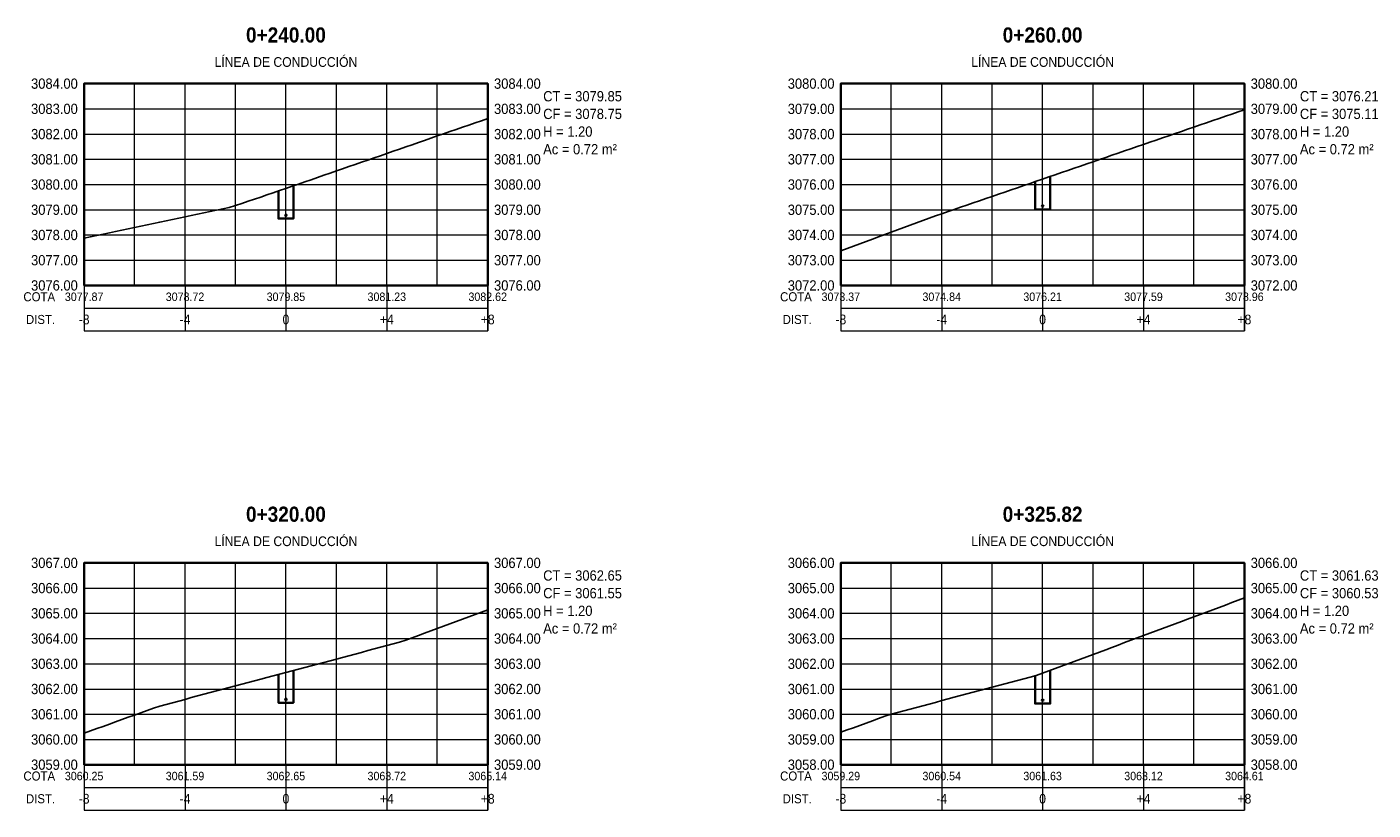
# Model space of a CAD drawing. Header units: metres. Extents: x 295850 to 310263, y 8095845 to 8104014.
# Tile 64 of 78: x 297590 to 297643, y 8103922 to 8103953. Entities that reach past the tile are written whole.
import ezdxf
from ezdxf.enums import TextEntityAlignment as Align

# ---------------------------------------------------------------- set-up
doc = ezdxf.new("R2010")
doc.units = ezdxf.units.M
doc.linetypes.add('CENTER', pattern=[5.08, 3.175, -0.635, 0.635, -0.635])
for name, color, linetype, lineweight in [('AP-EJES', 8, 'CENTER', 13), ('PERF-BANDAS', 7, 'Continuous', 18), ('PERF-MARCO', 7, 'Continuous', 35), ('SEC-GRILLA', 252, 'Continuous', 9), ('SEC-TERRENO', 32, 'Continuous', 25), ('SEC-TUB', 5, 'Continuous', 35), ('SEC-TXT', 7, 'Continuous', 18), ('SEC-ZANJA', 1, 'Continuous', 35)]:
    doc.layers.add(name, color=color, linetype=linetype, lineweight=lineweight)
doc.styles.add('ARIAL', font='arial.ttf')
doc.styles.add('ARIAL-B', font='arialbd.ttf')

# ---------------------------------------------------------------- blocks, each defined once
blk = doc.blocks.new('SECCION_LC_024000')
at = {"layer": 'SEC-TUB'}
h = blk.add_hatch(color=256, dxfattribs=at)
h.dxf.hatch_style = 1
h.paths.add_polyline_path([(297600.031, 8103945.78), (297600.031, 8103945.784), (297600.03, 8103945.788), (297600.029, 8103945.792), (297600.027, 8103945.795), (297600.025, 8103945.799), (297600.022, 8103945.802), (297600.019, 8103945.805), (297600.016, 8103945.807), (297600.012, 8103945.809), (297600.008, 8103945.81), (297600.004, 8103945.811), (297600, 8103945.811), (297599.996, 8103945.811), (297599.992, 8103945.81), (297599.988, 8103945.809), (297599.984, 8103945.807), (297599.981, 8103945.805), (297599.978, 8103945.802), (297599.975, 8103945.799), (297599.973, 8103945.795), (297599.971, 8103945.792), (297599.97, 8103945.788), (297599.969, 8103945.784), (297599.969, 8103945.78), (297599.969, 8103945.776), (297599.97, 8103945.772), (297599.971, 8103945.768), (297599.973, 8103945.764), (297599.975, 8103945.761), (297599.978, 8103945.757), (297599.981, 8103945.755), (297599.984, 8103945.752), (297599.988, 8103945.751), (297599.992, 8103945.749), (297599.996, 8103945.748), (297600, 8103945.748), (297600.004, 8103945.748), (297600.008, 8103945.749), (297600.012, 8103945.751), (297600.016, 8103945.752), (297600.019, 8103945.755), (297600.022, 8103945.757), (297600.025, 8103945.761), (297600.027, 8103945.764), (297600.029, 8103945.768), (297600.03, 8103945.772), (297600.031, 8103945.776)])
at = {"layer": 'AP-EJES'}
blk.add_line((297600, 8103943), (297600, 8103951), dxfattribs=at)
at = {"layer": 'PERF-BANDAS'}
for p, q in [((297592, 8103943), (297592, 8103941.2)), ((297596, 8103943), (297596, 8103941.2)), ((297600, 8103943), (297600, 8103941.2)), ((297604, 8103943), (297604, 8103941.2)), ((297608, 8103943), (297608, 8103941.2)), ((297592, 8103942.1), (297608, 8103942.1))]:
    blk.add_line(p, q, dxfattribs=at)
blk.add_lwpolyline([(297592, 8103941.2), (297608, 8103941.2), (297608, 8103943), (297592, 8103943)], close=True, dxfattribs=at)
at = {"layer": 'PERF-MARCO'}
blk.add_lwpolyline([(297592, 8103943), (297608, 8103943), (297608, 8103951), (297592, 8103951)], close=True, dxfattribs=at)
at = {"layer": 'SEC-GRILLA'}
for p, q in [((297592, 8103951), (297608, 8103951)), ((297592, 8103943), (297592, 8103951)), ((297594, 8103943), (297594, 8103951)), ((297596, 8103943), (297596, 8103951)), ((297598, 8103943), (297598, 8103951)), ((297600, 8103943), (297600, 8103951)), ((297602, 8103943), (297602, 8103951)), ((297604, 8103943), (297604, 8103951)), ((297606, 8103943), (297606, 8103951)), ((297608, 8103943), (297608, 8103951)), ((297592, 8103950), (297608, 8103950)), ((297592, 8103949), (297608, 8103949)), ((297592, 8103948), (297608, 8103948)), ((297592, 8103947), (297608, 8103947)), ((297592, 8103946), (297608, 8103946)), ((297592, 8103945), (297608, 8103945)), ((297592, 8103944), (297608, 8103944)), ((297592, 8103943), (297608, 8103943))]:
    blk.add_line(p, q, dxfattribs=at)
at = {"layer": 'SEC-TERRENO'}
blk.add_lwpolyline([(297592, 8103944.873), (297592.25, 8103944.927), (297592.5, 8103944.98), (297592.75, 8103945.033), (297593, 8103945.086), (297593.25, 8103945.139), (297593.5, 8103945.192), (297593.75, 8103945.245), (297594, 8103945.298), (297594.25, 8103945.351), (297594.5, 8103945.404), (297594.75, 8103945.457), (297595, 8103945.511), (297595.25, 8103945.564), (297595.5, 8103945.617), (297595.75, 8103945.67), (297596, 8103945.723), (297596.25, 8103945.776), (297596.5, 8103945.829), (297596.75, 8103945.882), (297597, 8103945.935), (297597.25, 8103945.988), (297597.5, 8103946.041), (297597.75, 8103946.095), (297598, 8103946.162), (297598.25, 8103946.248), (297598.5, 8103946.334), (297598.75, 8103946.419), (297599, 8103946.505), (297599.25, 8103946.591), (297599.5, 8103946.677), (297599.75, 8103946.762), (297600, 8103946.848), (297600.25, 8103946.934), (297600.5, 8103947.02), (297600.75, 8103947.105), (297601, 8103947.192), (297601.25, 8103947.279), (297601.5, 8103947.365), (297601.75, 8103947.452), (297602, 8103947.538), (297602.25, 8103947.625), (297602.5, 8103947.712), (297602.75, 8103947.798), (297603, 8103947.885), (297603.25, 8103947.971), (297603.5, 8103948.058), (297603.75, 8103948.144), (297604, 8103948.231), (297604.25, 8103948.318), (297604.5, 8103948.404), (297604.75, 8103948.491), (297605, 8103948.577), (297605.25, 8103948.664), (297605.5, 8103948.751), (297605.75, 8103948.837), (297606, 8103948.924), (297606.25, 8103949.01), (297606.5, 8103949.097), (297606.75, 8103949.184), (297607, 8103949.27), (297607.25, 8103949.357), (297607.5, 8103949.443), (297607.75, 8103949.53), (297608, 8103949.617)], dxfattribs=at)
at = {"layer": 'SEC-TUB'}
blk.add_circle((297600, 8103945.78), 0.0315, dxfattribs=at)
at = {"layer": 'SEC-ZANJA'}
blk.add_lwpolyline([(297599.7, 8103946.745), (297599.7, 8103945.648), (297600.3, 8103945.648), (297600.3, 8103946.951)], dxfattribs=at)
at = {"layer": 'SEC-TXT', "width": 0.9}
for s, height, style, p in [('0+240.00', 0.6, 'ARIAL-B', (297600, 8103952.45)), ('LÍNEA DE CONDUCCIÓN', 0.384, 'ARIAL', (297600, 8103951.55))]:
    blk.add_text(s, height=height, dxfattribs=dict(at, style=style)).set_placement(p, align=Align.BOTTOM_CENTER)
at = {"layer": 'SEC-TXT', "style": 'ARIAL', "width": 0.9}
for s, height, p in [('3084.00', 0.408, (297591.75, 8103951)), ('3083.00', 0.408, (297591.75, 8103950)), ('3082.00', 0.408, (297591.75, 8103949)), ('3081.00', 0.408, (297591.75, 8103948)), ('3080.00', 0.408, (297591.75, 8103947)), ('3079.00', 0.408, (297591.75, 8103946)), ('3078.00', 0.408, (297591.75, 8103945)), ('3077.00', 0.408, (297591.75, 8103944)), ('3076.00', 0.408, (297591.75, 8103943)), ('COTA', 0.36, (297590.85, 8103942.55)), ('DIST.', 0.36, (297590.85, 8103941.65))]:
    blk.add_text(s, height=height, dxfattribs=at).set_placement(p, align=Align.MIDDLE_RIGHT)
for s, p in [('3084.00', (297608.25, 8103951)), ('CT = 3079.85', (297610.2, 8103950.5)), ('3083.00', (297608.25, 8103950)), ('CF = 3078.75', (297610.2, 8103949.8)), ('H = 1.20', (297610.2, 8103949.1)), ('3082.00', (297608.25, 8103949)), ('Ac = 0.72 m²', (297610.2, 8103948.4)), ('3081.00', (297608.25, 8103948)), ('3080.00', (297608.25, 8103947)), ('3079.00', (297608.25, 8103946)), ('3078.00', (297608.25, 8103945)), ('3077.00', (297608.25, 8103944)), ('3076.00', (297608.25, 8103943))]:
    blk.add_text(s, height=0.408, dxfattribs=at).set_placement(p, align=Align.MIDDLE_LEFT)
for s, height, p in [('3077.87', 0.336, (297592, 8103942.55)), ('3078.72', 0.336, (297596, 8103942.55)), ('3079.85', 0.336, (297600, 8103942.55)), ('3081.23', 0.336, (297604, 8103942.55)), ('3082.62', 0.336, (297608, 8103942.55)), ('-8', 0.384, (297592, 8103941.65)), ('-4', 0.384, (297596, 8103941.65)), ('0', 0.384, (297600, 8103941.65)), ('+4', 0.384, (297604, 8103941.65)), ('+8', 0.384, (297608, 8103941.65))]:
    blk.add_text(s, height=height, dxfattribs=at).set_placement(p, align=Align.MIDDLE_CENTER)
blk = doc.blocks.new('SECCION_LC_026000')
at = {"layer": 'SEC-TUB'}
h = blk.add_hatch(color=256, dxfattribs=at)
h.dxf.hatch_style = 1
h.paths.add_polyline_path([(297630.031, 8103946.146), (297630.031, 8103946.15), (297630.03, 8103946.154), (297630.029, 8103946.158), (297630.027, 8103946.162), (297630.025, 8103946.165), (297630.022, 8103946.168), (297630.019, 8103946.171), (297630.016, 8103946.173), (297630.012, 8103946.175), (297630.008, 8103946.177), (297630.004, 8103946.177), (297630, 8103946.178), (297629.996, 8103946.177), (297629.992, 8103946.177), (297629.988, 8103946.175), (297629.984, 8103946.173), (297629.981, 8103946.171), (297629.978, 8103946.168), (297629.975, 8103946.165), (297629.973, 8103946.162), (297629.971, 8103946.158), (297629.97, 8103946.154), (297629.969, 8103946.15), (297629.969, 8103946.146), (297629.969, 8103946.142), (297629.97, 8103946.138), (297629.971, 8103946.134), (297629.973, 8103946.13), (297629.975, 8103946.127), (297629.978, 8103946.124), (297629.981, 8103946.121), (297629.984, 8103946.119), (297629.988, 8103946.117), (297629.992, 8103946.116), (297629.996, 8103946.115), (297630, 8103946.115), (297630.004, 8103946.115), (297630.008, 8103946.116), (297630.012, 8103946.117), (297630.016, 8103946.119), (297630.019, 8103946.121), (297630.022, 8103946.124), (297630.025, 8103946.127), (297630.027, 8103946.13), (297630.029, 8103946.134), (297630.03, 8103946.138), (297630.031, 8103946.142)])
at = {"layer": 'AP-EJES'}
blk.add_line((297630, 8103943), (297630, 8103951), dxfattribs=at)
at = {"layer": 'PERF-BANDAS'}
for p, q in [((297622, 8103943), (297622, 8103941.2)), ((297626, 8103943), (297626, 8103941.2)), ((297630, 8103943), (297630, 8103941.2)), ((297634, 8103943), (297634, 8103941.2)), ((297638, 8103943), (297638, 8103941.2)), ((297622, 8103942.1), (297638, 8103942.1))]:
    blk.add_line(p, q, dxfattribs=at)
blk.add_lwpolyline([(297622, 8103941.2), (297638, 8103941.2), (297638, 8103943), (297622, 8103943)], close=True, dxfattribs=at)
at = {"layer": 'PERF-MARCO'}
blk.add_lwpolyline([(297622, 8103943), (297638, 8103943), (297638, 8103951), (297622, 8103951)], close=True, dxfattribs=at)
at = {"layer": 'SEC-GRILLA'}
for p, q in [((297622, 8103951), (297638, 8103951)), ((297622, 8103943), (297622, 8103951)), ((297624, 8103943), (297624, 8103951)), ((297626, 8103943), (297626, 8103951)), ((297628, 8103943), (297628, 8103951)), ((297630, 8103943), (297630, 8103951)), ((297632, 8103943), (297632, 8103951)), ((297634, 8103943), (297634, 8103951)), ((297636, 8103943), (297636, 8103951)), ((297638, 8103943), (297638, 8103951)), ((297622, 8103950), (297638, 8103950)), ((297622, 8103949), (297638, 8103949)), ((297622, 8103948), (297638, 8103948)), ((297622, 8103947), (297638, 8103947)), ((297622, 8103946), (297638, 8103946)), ((297622, 8103945), (297638, 8103945)), ((297622, 8103944), (297638, 8103944)), ((297622, 8103943), (297638, 8103943))]:
    blk.add_line(p, q, dxfattribs=at)
at = {"layer": 'SEC-TERRENO'}
blk.add_lwpolyline([(297622, 8103944.372), (297622.25, 8103944.464), (297622.5, 8103944.557), (297622.75, 8103944.649), (297623, 8103944.742), (297623.25, 8103944.834), (297623.5, 8103944.927), (297623.75, 8103945.019), (297624, 8103945.112), (297624.25, 8103945.204), (297624.5, 8103945.297), (297624.75, 8103945.389), (297625, 8103945.482), (297625.25, 8103945.574), (297625.5, 8103945.667), (297625.75, 8103945.755), (297626, 8103945.841), (297626.25, 8103945.927), (297626.5, 8103946.013), (297626.75, 8103946.099), (297627, 8103946.185), (297627.25, 8103946.27), (297627.5, 8103946.356), (297627.75, 8103946.442), (297628, 8103946.528), (297628.25, 8103946.614), (297628.5, 8103946.7), (297628.75, 8103946.785), (297629, 8103946.871), (297629.25, 8103946.957), (297629.5, 8103947.043), (297629.75, 8103947.129), (297630, 8103947.215), (297630.25, 8103947.301), (297630.5, 8103947.386), (297630.75, 8103947.472), (297631, 8103947.558), (297631.25, 8103947.644), (297631.5, 8103947.73), (297631.75, 8103947.816), (297632, 8103947.901), (297632.25, 8103947.987), (297632.5, 8103948.073), (297632.75, 8103948.159), (297633, 8103948.245), (297633.25, 8103948.331), (297633.5, 8103948.416), (297633.75, 8103948.502), (297634, 8103948.588), (297634.25, 8103948.674), (297634.5, 8103948.76), (297634.75, 8103948.846), (297635, 8103948.931), (297635.25, 8103949.017), (297635.5, 8103949.103), (297635.75, 8103949.189), (297636, 8103949.275), (297636.25, 8103949.361), (297636.5, 8103949.447), (297636.75, 8103949.532), (297637, 8103949.618), (297637.25, 8103949.704), (297637.5, 8103949.79), (297637.75, 8103949.876), (297638, 8103949.962)], dxfattribs=at)
at = {"layer": 'SEC-TUB'}
blk.add_circle((297630, 8103946.146), 0.0315, dxfattribs=at)
at = {"layer": 'SEC-ZANJA'}
blk.add_lwpolyline([(297629.7, 8103947.112), (297629.7, 8103946.015), (297630.3, 8103946.015), (297630.3, 8103947.318)], dxfattribs=at)
at = {"layer": 'SEC-TXT', "width": 0.9}
for s, height, style, p in [('0+260.00', 0.6, 'ARIAL-B', (297630, 8103952.45)), ('LÍNEA DE CONDUCCIÓN', 0.384, 'ARIAL', (297630, 8103951.55))]:
    blk.add_text(s, height=height, dxfattribs=dict(at, style=style)).set_placement(p, align=Align.BOTTOM_CENTER)
at = {"layer": 'SEC-TXT', "style": 'ARIAL', "width": 0.9}
for s, height, p in [('3080.00', 0.408, (297621.75, 8103951)), ('3079.00', 0.408, (297621.75, 8103950)), ('3078.00', 0.408, (297621.75, 8103949)), ('3077.00', 0.408, (297621.75, 8103948)), ('3076.00', 0.408, (297621.75, 8103947)), ('3075.00', 0.408, (297621.75, 8103946)), ('3074.00', 0.408, (297621.75, 8103945)), ('3073.00', 0.408, (297621.75, 8103944)), ('3072.00', 0.408, (297621.75, 8103943)), ('COTA', 0.36, (297620.85, 8103942.55)), ('DIST.', 0.36, (297620.85, 8103941.65))]:
    blk.add_text(s, height=height, dxfattribs=at).set_placement(p, align=Align.MIDDLE_RIGHT)
for s, p in [('3080.00', (297638.25, 8103951)), ('CT = 3076.21', (297640.2, 8103950.5)), ('3079.00', (297638.25, 8103950)), ('CF = 3075.11', (297640.2, 8103949.8)), ('H = 1.20', (297640.2, 8103949.1)), ('3078.00', (297638.25, 8103949)), ('Ac = 0.72 m²', (297640.2, 8103948.4)), ('3077.00', (297638.25, 8103948)), ('3076.00', (297638.25, 8103947)), ('3075.00', (297638.25, 8103946)), ('3074.00', (297638.25, 8103945)), ('3073.00', (297638.25, 8103944)), ('3072.00', (297638.25, 8103943))]:
    blk.add_text(s, height=0.408, dxfattribs=at).set_placement(p, align=Align.MIDDLE_LEFT)
for s, height, p in [('3073.37', 0.336, (297622, 8103942.55)), ('3074.84', 0.336, (297626, 8103942.55)), ('3076.21', 0.336, (297630, 8103942.55)), ('3077.59', 0.336, (297634, 8103942.55)), ('3078.96', 0.336, (297638, 8103942.55)), ('-8', 0.384, (297622, 8103941.65)), ('-4', 0.384, (297626, 8103941.65)), ('0', 0.384, (297630, 8103941.65)), ('+4', 0.384, (297634, 8103941.65)), ('+8', 0.384, (297638, 8103941.65))]:
    blk.add_text(s, height=height, dxfattribs=at).set_placement(p, align=Align.MIDDLE_CENTER)
blk = doc.blocks.new('SECCION_LC_032000')
at = {"layer": 'SEC-TUB'}
h = blk.add_hatch(color=256, dxfattribs=at)
h.dxf.hatch_style = 1
h.paths.add_polyline_path([(297600.031, 8103926.586), (297600.031, 8103926.59), (297600.03, 8103926.594), (297600.029, 8103926.598), (297600.027, 8103926.602), (297600.025, 8103926.605), (297600.022, 8103926.608), (297600.019, 8103926.611), (297600.016, 8103926.613), (297600.012, 8103926.615), (297600.008, 8103926.616), (297600.004, 8103926.617), (297600, 8103926.618), (297599.996, 8103926.617), (297599.992, 8103926.616), (297599.988, 8103926.615), (297599.984, 8103926.613), (297599.981, 8103926.611), (297599.978, 8103926.608), (297599.975, 8103926.605), (297599.973, 8103926.602), (297599.971, 8103926.598), (297599.97, 8103926.594), (297599.969, 8103926.59), (297599.969, 8103926.586), (297599.969, 8103926.582), (297599.97, 8103926.578), (297599.971, 8103926.574), (297599.973, 8103926.57), (297599.975, 8103926.567), (297599.978, 8103926.564), (297599.981, 8103926.561), (297599.984, 8103926.559), (297599.988, 8103926.557), (297599.992, 8103926.556), (297599.996, 8103926.555), (297600, 8103926.555), (297600.004, 8103926.555), (297600.008, 8103926.556), (297600.012, 8103926.557), (297600.016, 8103926.559), (297600.019, 8103926.561), (297600.022, 8103926.564), (297600.025, 8103926.567), (297600.027, 8103926.57), (297600.029, 8103926.574), (297600.03, 8103926.578), (297600.031, 8103926.582)])
at = {"layer": 'AP-EJES'}
blk.add_line((297600, 8103924), (297600, 8103932), dxfattribs=at)
at = {"layer": 'PERF-BANDAS'}
for p, q in [((297592, 8103924), (297592, 8103922.2)), ((297596, 8103924), (297596, 8103922.2)), ((297600, 8103924), (297600, 8103922.2)), ((297604, 8103924), (297604, 8103922.2)), ((297608, 8103924), (297608, 8103922.2)), ((297592, 8103923.1), (297608, 8103923.1))]:
    blk.add_line(p, q, dxfattribs=at)
blk.add_lwpolyline([(297592, 8103922.2), (297608, 8103922.2), (297608, 8103924), (297592, 8103924)], close=True, dxfattribs=at)
at = {"layer": 'PERF-MARCO'}
blk.add_lwpolyline([(297592, 8103924), (297608, 8103924), (297608, 8103932), (297592, 8103932)], close=True, dxfattribs=at)
at = {"layer": 'SEC-GRILLA'}
for p, q in [((297592, 8103932), (297608, 8103932)), ((297592, 8103924), (297592, 8103932)), ((297594, 8103924), (297594, 8103932)), ((297596, 8103924), (297596, 8103932)), ((297598, 8103924), (297598, 8103932)), ((297600, 8103924), (297600, 8103932)), ((297602, 8103924), (297602, 8103932)), ((297604, 8103924), (297604, 8103932)), ((297606, 8103924), (297606, 8103932)), ((297608, 8103924), (297608, 8103932)), ((297592, 8103931), (297608, 8103931)), ((297592, 8103930), (297608, 8103930)), ((297592, 8103929), (297608, 8103929)), ((297592, 8103928), (297608, 8103928)), ((297592, 8103927), (297608, 8103927)), ((297592, 8103926), (297608, 8103926)), ((297592, 8103925), (297608, 8103925)), ((297592, 8103924), (297608, 8103924))]:
    blk.add_line(p, q, dxfattribs=at)
at = {"layer": 'SEC-TERRENO'}
blk.add_lwpolyline([(297592, 8103925.248), (297592.25, 8103925.339), (297592.5, 8103925.429), (297592.75, 8103925.519), (297593, 8103925.609), (297593.25, 8103925.699), (297593.5, 8103925.789), (297593.75, 8103925.879), (297594, 8103925.969), (297594.25, 8103926.059), (297594.5, 8103926.149), (297594.75, 8103926.24), (297595, 8103926.324), (297595.25, 8103926.39), (297595.5, 8103926.457), (297595.75, 8103926.523), (297596, 8103926.59), (297596.25, 8103926.657), (297596.5, 8103926.723), (297596.75, 8103926.79), (297597, 8103926.856), (297597.25, 8103926.923), (297597.5, 8103926.989), (297597.75, 8103927.056), (297598, 8103927.122), (297598.25, 8103927.189), (297598.5, 8103927.255), (297598.75, 8103927.322), (297599, 8103927.388), (297599.25, 8103927.455), (297599.5, 8103927.522), (297599.75, 8103927.588), (297600, 8103927.655), (297600.25, 8103927.721), (297600.5, 8103927.788), (297600.75, 8103927.854), (297601, 8103927.921), (297601.25, 8103927.987), (297601.5, 8103928.054), (297601.75, 8103928.12), (297602, 8103928.187), (297602.25, 8103928.253), (297602.5, 8103928.32), (297602.75, 8103928.386), (297603, 8103928.453), (297603.25, 8103928.52), (297603.5, 8103928.586), (297603.75, 8103928.653), (297604, 8103928.719), (297604.25, 8103928.786), (297604.5, 8103928.852), (297604.75, 8103928.932), (297605, 8103929.025), (297605.25, 8103929.118), (297605.5, 8103929.212), (297605.75, 8103929.305), (297606, 8103929.398), (297606.25, 8103929.491), (297606.5, 8103929.585), (297606.75, 8103929.678), (297607, 8103929.771), (297607.25, 8103929.864), (297607.5, 8103929.958), (297607.75, 8103930.051), (297608, 8103930.144)], dxfattribs=at)
at = {"layer": 'SEC-TUB'}
blk.add_circle((297600, 8103926.586), 0.0315, dxfattribs=at)
at = {"layer": 'SEC-ZANJA'}
blk.add_lwpolyline([(297599.7, 8103927.575), (297599.7, 8103926.455), (297600.3, 8103926.455), (297600.3, 8103927.734)], dxfattribs=at)
at = {"layer": 'SEC-TXT', "width": 0.9}
for s, height, style, p in [('0+320.00', 0.6, 'ARIAL-B', (297600, 8103933.45)), ('LÍNEA DE CONDUCCIÓN', 0.384, 'ARIAL', (297600, 8103932.55))]:
    blk.add_text(s, height=height, dxfattribs=dict(at, style=style)).set_placement(p, align=Align.BOTTOM_CENTER)
at = {"layer": 'SEC-TXT', "style": 'ARIAL', "width": 0.9}
for s, height, p in [('3067.00', 0.408, (297591.75, 8103932)), ('3066.00', 0.408, (297591.75, 8103931)), ('3065.00', 0.408, (297591.75, 8103930)), ('3064.00', 0.408, (297591.75, 8103929)), ('3063.00', 0.408, (297591.75, 8103928)), ('3062.00', 0.408, (297591.75, 8103927)), ('3061.00', 0.408, (297591.75, 8103926)), ('3060.00', 0.408, (297591.75, 8103925)), ('3059.00', 0.408, (297591.75, 8103924)), ('COTA', 0.36, (297590.85, 8103923.55)), ('DIST.', 0.36, (297590.85, 8103922.65))]:
    blk.add_text(s, height=height, dxfattribs=at).set_placement(p, align=Align.MIDDLE_RIGHT)
for s, p in [('3067.00', (297608.25, 8103932)), ('CT = 3062.65', (297610.2, 8103931.5)), ('3066.00', (297608.25, 8103931)), ('CF = 3061.55', (297610.2, 8103930.8)), ('3065.00', (297608.25, 8103930)), ('H = 1.20', (297610.2, 8103930.1)), ('Ac = 0.72 m²', (297610.2, 8103929.4)), ('3064.00', (297608.25, 8103929)), ('3063.00', (297608.25, 8103928)), ('3062.00', (297608.25, 8103927)), ('3061.00', (297608.25, 8103926)), ('3060.00', (297608.25, 8103925)), ('3059.00', (297608.25, 8103924))]:
    blk.add_text(s, height=0.408, dxfattribs=at).set_placement(p, align=Align.MIDDLE_LEFT)
for s, height, p in [('3060.25', 0.336, (297592, 8103923.55)), ('3061.59', 0.336, (297596, 8103923.55)), ('3062.65', 0.336, (297600, 8103923.55)), ('3063.72', 0.336, (297604, 8103923.55)), ('3065.14', 0.336, (297608, 8103923.55)), ('-8', 0.384, (297592, 8103922.65)), ('-4', 0.384, (297596, 8103922.65)), ('0', 0.384, (297600, 8103922.65)), ('+4', 0.384, (297604, 8103922.65)), ('+8', 0.384, (297608, 8103922.65))]:
    blk.add_text(s, height=height, dxfattribs=at).set_placement(p, align=Align.MIDDLE_CENTER)
blk = doc.blocks.new('SECCION_LC_032582')
at = {"layer": 'SEC-TUB'}
h = blk.add_hatch(color=256, dxfattribs=at)
h.dxf.hatch_style = 1
h.paths.add_polyline_path([(297630.031, 8103926.557), (297630.031, 8103926.561), (297630.03, 8103926.565), (297630.029, 8103926.569), (297630.027, 8103926.573), (297630.025, 8103926.576), (297630.022, 8103926.579), (297630.019, 8103926.582), (297630.016, 8103926.584), (297630.012, 8103926.586), (297630.008, 8103926.587), (297630.004, 8103926.588), (297630, 8103926.588), (297629.996, 8103926.588), (297629.992, 8103926.587), (297629.988, 8103926.586), (297629.984, 8103926.584), (297629.981, 8103926.582), (297629.978, 8103926.579), (297629.975, 8103926.576), (297629.973, 8103926.573), (297629.971, 8103926.569), (297629.97, 8103926.565), (297629.969, 8103926.561), (297629.969, 8103926.557), (297629.969, 8103926.553), (297629.97, 8103926.549), (297629.971, 8103926.545), (297629.973, 8103926.541), (297629.975, 8103926.538), (297629.978, 8103926.535), (297629.981, 8103926.532), (297629.984, 8103926.53), (297629.988, 8103926.528), (297629.992, 8103926.526), (297629.996, 8103926.526), (297630, 8103926.525), (297630.004, 8103926.526), (297630.008, 8103926.526), (297630.012, 8103926.528), (297630.016, 8103926.53), (297630.019, 8103926.532), (297630.022, 8103926.535), (297630.025, 8103926.538), (297630.027, 8103926.541), (297630.029, 8103926.545), (297630.03, 8103926.549), (297630.031, 8103926.553)])
at = {"layer": 'AP-EJES'}
blk.add_line((297630, 8103924), (297630, 8103932), dxfattribs=at)
at = {"layer": 'PERF-BANDAS'}
for p, q in [((297622, 8103924), (297622, 8103922.2)), ((297626, 8103924), (297626, 8103922.2)), ((297630, 8103924), (297630, 8103922.2)), ((297634, 8103924), (297634, 8103922.2)), ((297638, 8103924), (297638, 8103922.2)), ((297622, 8103923.1), (297638, 8103923.1))]:
    blk.add_line(p, q, dxfattribs=at)
blk.add_lwpolyline([(297622, 8103922.2), (297638, 8103922.2), (297638, 8103924), (297622, 8103924)], close=True, dxfattribs=at)
at = {"layer": 'PERF-MARCO'}
blk.add_lwpolyline([(297622, 8103924), (297638, 8103924), (297638, 8103932), (297622, 8103932)], close=True, dxfattribs=at)
at = {"layer": 'SEC-GRILLA'}
for p, q in [((297622, 8103932), (297638, 8103932)), ((297622, 8103924), (297622, 8103932)), ((297624, 8103924), (297624, 8103932)), ((297626, 8103924), (297626, 8103932)), ((297628, 8103924), (297628, 8103932)), ((297630, 8103924), (297630, 8103932)), ((297632, 8103924), (297632, 8103932)), ((297634, 8103924), (297634, 8103932)), ((297636, 8103924), (297636, 8103932)), ((297638, 8103924), (297638, 8103932)), ((297622, 8103931), (297638, 8103931)), ((297622, 8103930), (297638, 8103930)), ((297622, 8103929), (297638, 8103929)), ((297622, 8103928), (297638, 8103928)), ((297622, 8103927), (297638, 8103927)), ((297622, 8103926), (297638, 8103926)), ((297622, 8103925), (297638, 8103925)), ((297622, 8103924), (297638, 8103924))]:
    blk.add_line(p, q, dxfattribs=at)
at = {"layer": 'SEC-TERRENO'}
blk.add_lwpolyline([(297622, 8103925.286), (297622.25, 8103925.376), (297622.5, 8103925.467), (297622.75, 8103925.557), (297623, 8103925.647), (297623.25, 8103925.737), (297623.5, 8103925.827), (297623.75, 8103925.917), (297624, 8103926.006), (297624.25, 8103926.072), (297624.5, 8103926.139), (297624.75, 8103926.205), (297625, 8103926.272), (297625.25, 8103926.338), (297625.5, 8103926.405), (297625.75, 8103926.471), (297626, 8103926.538), (297626.25, 8103926.604), (297626.5, 8103926.671), (297626.75, 8103926.737), (297627, 8103926.804), (297627.25, 8103926.87), (297627.5, 8103926.937), (297627.75, 8103927.004), (297628, 8103927.07), (297628.25, 8103927.137), (297628.5, 8103927.203), (297628.75, 8103927.27), (297629, 8103927.336), (297629.25, 8103927.403), (297629.5, 8103927.469), (297629.75, 8103927.536), (297630, 8103927.625), (297630.25, 8103927.719), (297630.5, 8103927.812), (297630.75, 8103927.905), (297631, 8103927.998), (297631.25, 8103928.092), (297631.5, 8103928.185), (297631.75, 8103928.278), (297632, 8103928.371), (297632.25, 8103928.464), (297632.5, 8103928.558), (297632.75, 8103928.651), (297633, 8103928.744), (297633.25, 8103928.837), (297633.5, 8103928.931), (297633.75, 8103929.024), (297634, 8103929.117), (297634.25, 8103929.21), (297634.5, 8103929.304), (297634.75, 8103929.397), (297635, 8103929.49), (297635.25, 8103929.583), (297635.5, 8103929.677), (297635.75, 8103929.77), (297636, 8103929.863), (297636.25, 8103929.956), (297636.5, 8103930.05), (297636.75, 8103930.143), (297637, 8103930.236), (297637.25, 8103930.329), (297637.5, 8103930.423), (297637.75, 8103930.516), (297638, 8103930.609)], dxfattribs=at)
at = {"layer": 'SEC-TUB'}
blk.add_circle((297630, 8103926.557), 0.0315, dxfattribs=at)
at = {"layer": 'SEC-ZANJA'}
blk.add_lwpolyline([(297629.7, 8103927.523), (297629.7, 8103926.425), (297630.3, 8103926.425), (297630.3, 8103927.737)], dxfattribs=at)
at = {"layer": 'SEC-TXT', "width": 0.9}
for s, height, style, p in [('0+325.82', 0.6, 'ARIAL-B', (297630, 8103933.45)), ('LÍNEA DE CONDUCCIÓN', 0.384, 'ARIAL', (297630, 8103932.55))]:
    blk.add_text(s, height=height, dxfattribs=dict(at, style=style)).set_placement(p, align=Align.BOTTOM_CENTER)
at = {"layer": 'SEC-TXT', "style": 'ARIAL', "width": 0.9}
for s, height, p in [('3066.00', 0.408, (297621.75, 8103932)), ('3065.00', 0.408, (297621.75, 8103931)), ('3064.00', 0.408, (297621.75, 8103930)), ('3063.00', 0.408, (297621.75, 8103929)), ('3062.00', 0.408, (297621.75, 8103928)), ('3061.00', 0.408, (297621.75, 8103927)), ('3060.00', 0.408, (297621.75, 8103926)), ('3059.00', 0.408, (297621.75, 8103925)), ('3058.00', 0.408, (297621.75, 8103924)), ('COTA', 0.36, (297620.85, 8103923.55)), ('DIST.', 0.36, (297620.85, 8103922.65))]:
    blk.add_text(s, height=height, dxfattribs=at).set_placement(p, align=Align.MIDDLE_RIGHT)
for s, p in [('3066.00', (297638.25, 8103932)), ('CT = 3061.63', (297640.2, 8103931.5)), ('3065.00', (297638.25, 8103931)), ('CF = 3060.53', (297640.2, 8103930.8)), ('3064.00', (297638.25, 8103930)), ('H = 1.20', (297640.2, 8103930.1)), ('Ac = 0.72 m²', (297640.2, 8103929.4)), ('3063.00', (297638.25, 8103929)), ('3062.00', (297638.25, 8103928)), ('3061.00', (297638.25, 8103927)), ('3060.00', (297638.25, 8103926)), ('3059.00', (297638.25, 8103925)), ('3058.00', (297638.25, 8103924))]:
    blk.add_text(s, height=0.408, dxfattribs=at).set_placement(p, align=Align.MIDDLE_LEFT)
for s, height, p in [('3059.29', 0.336, (297622, 8103923.55)), ('3060.54', 0.336, (297626, 8103923.55)), ('3061.63', 0.336, (297630, 8103923.55)), ('3063.12', 0.336, (297634, 8103923.55)), ('3064.61', 0.336, (297638, 8103923.55)), ('-8', 0.384, (297622, 8103922.65)), ('-4', 0.384, (297626, 8103922.65)), ('0', 0.384, (297630, 8103922.65)), ('+4', 0.384, (297634, 8103922.65)), ('+8', 0.384, (297638, 8103922.65))]:
    blk.add_text(s, height=height, dxfattribs=at).set_placement(p, align=Align.MIDDLE_CENTER)

msp = doc.modelspace()

# ---------------------------------------------------------------- block references
at = {"layer": 'SEC-GRILLA'}
for name in ['SECCION_LC_024000', 'SECCION_LC_026000', 'SECCION_LC_032000', 'SECCION_LC_032582']:
    msp.add_blockref(name, (0, 0), dxfattribs=at)

doc.saveas('drawing.dxf')
